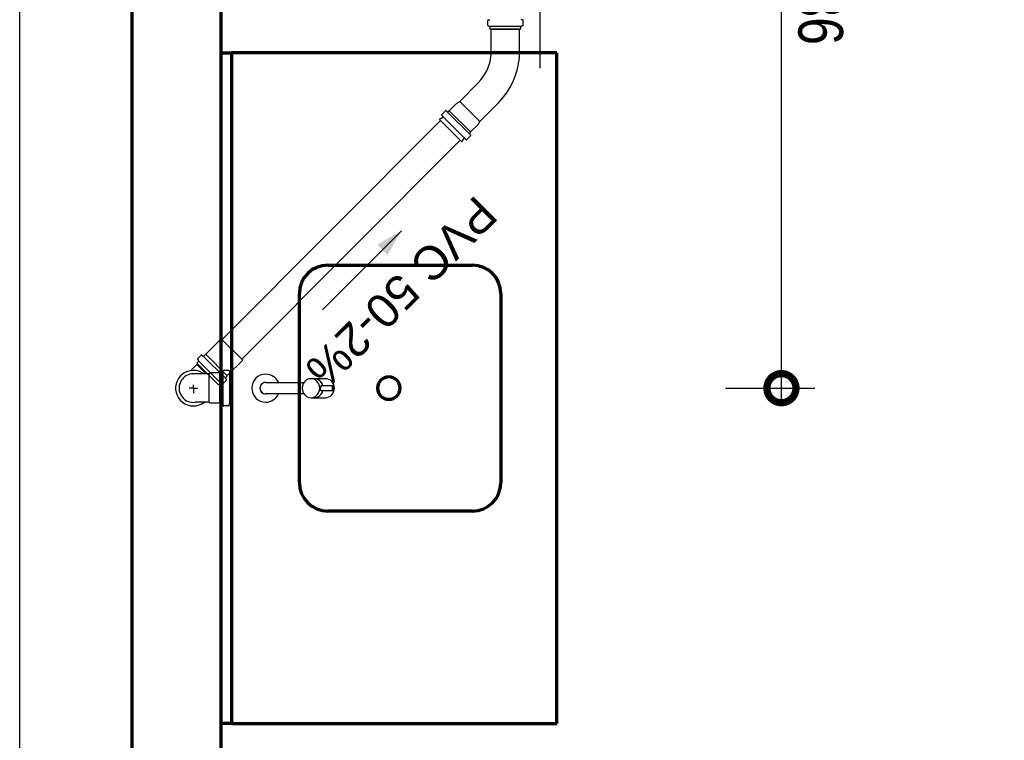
# Model space of a CAD drawing. Header units: millimetres. Extents: x -20654 to 2526, y -8238 to 977.
# Tile 5 of 219: x -10327.63 to -10325.87, y -4122.65 to -4121.36. Entities that reach past the tile are written whole.
import ezdxf

# ---------------------------------------------------------------- set-up
doc = ezdxf.new("R2010")
doc.units = ezdxf.units.MM
doc.linetypes.add('HIDDEN2', pattern=[0.47625, 0.3175, -0.15875])
for name, color, linetype in [('01 CONTORNO_dwg', 252, 'Continuous'), ('G-IMPT', 8, 'Continuous'), ('P-PIPE-IDEN', 7, 'Continuous'), ('Simbolos', 7, 'Continuous'), ('Simbolos_int', 8, 'Continuous'), ('TQ-Condutos', 3, 'Continuous'), ('TQ-Conexões', 7, 'Continuous'), ('TQ-Sentido conduto', 7, 'Continuous')]:
    doc.layers.add(name, color=color, linetype=linetype)
doc.styles.add('Arial_4', font='arial.ttf', dxfattribs={"width": 0.8, "height": 0.07})
doc.styles.add('Arial_5', font='arial.ttf', dxfattribs={"height": 0.0825})

# ---------------------------------------------------------------- blocks, each defined once
blk = doc.blocks.new('Torneira 52_1197C - 1197clnk_3d_dwg-811481-PLANTA')
at = {"layer": 'G-IMPT'}
for p, q in [((-17, -80.8), (-17, -86.7)), ((-17, -87.1), (-17, -106.9)), ((17, -86.7), (17, -80.8)), ((17, -106.9), (17, -87.1)), ((-3.9, -99), (-3.9, -120.3)), ((3.9, -120.3), (3.9, -99))]:
    blk.add_line(p, q, dxfattribs=at)
at = {"layer": 'G-IMPT', "flags": 128}
for points in [[(0, 10.3), (-2.1, 10.1), (-4.1, 9.5), (-5.8, 8.5), (-7.4, 7.2), (-8.7, 5.6), (-9.6, 3.8), (-10.2, 1.8), (-10.3, 0)], [(-10.3, -69), (-10.3, -65.2), (-10.3, -48.2), (-10.3, -33.7), (-10.3, -32.4), (-10.3, -31.1), (-10.3, -29.8), (-10.3, -17), (-10.3, -16), (-10.3, -15), (-10.3, -6.8), (-10.3, -6.2), (-10.3, -1.8), (-10.3, -1.5), (-10.3, 0), (-10.3, 0), (-10.3, 0)], [(10.3, 0), (10.3, 0.3), (10.1, 2.2), (9.4, 4.2), (8.4, 6), (7.1, 7.5), (5.5, 8.8), (3.8, 9.6), (1.5, 10.2), (0, 10.3)], [(10.3, 0), (10.3, 0), (10.3, -0.1), (10.3, -0.2), (10.3, -0.3), (10.3, -0.4), (10.3, -0.6), (10.3, -0.8), (10.3, -1.1), (10.3, -1.4), (10.3, -1.7), (10.3, -2), (10.3, -6.9), (10.3, -7.6), (10.3, -15.4), (10.3, -16.4), (10.3, -17.4), (10.3, -18.4), (10.3, -19.5), (10.3, -20.6), (10.3, -21.7), (10.3, -31.8), (10.3, -33.2), (10.3, -34.5), (10.3, -35.8), (10.3, -37.2), (10.3, -38.6), (10.3, -40), (10.3, -41.4), (10.3, -42.8), (10.3, -44.3), (10.3, -62.1), (10.3, -63.6), (10.3, -65.1), (10.3, -66.6), (10.3, -68.1), (10.3, -69)]]:
    blk.add_lwpolyline(points, dxfattribs=at)
at = {"layer": 'G-IMPT'}
for radius, start, end in [(25, 0, 180), (25, 180, 245.3696), (10.3, 90, 180), (10.3, 180, 183.2482), (10.3, 120, 124.7345), (10.3, 111.7685, 115.8886), (10.3, 83.6496, 99.1291), (10.3, 360, 90), (10.3, 354.6816, 0), (25, 295.0785, 0)]:
    blk.add_arc((0, 0), radius, start, end, dxfattribs=at)
for centre, major_axis, ratio, start_param, end_param in [((0, -80.8), (17, 0), 0.927347, 1.570796, 4.712389), ((0, -80.8), (-17, 0), 0.927347, 1.570796, 4.712389), ((0, -86.7), (17, 0), 0.927347, 3.141593, 4.457832), ((0, -87.1), (17, 0), 0.927347, 3.141593, 4.45775), ((0, -86.7), (-17, 0), 0.927347, 1.825342, 3.141593), ((0, -87.1), (17, 0), 0.927347, 4.967017, 6.283185), ((0, -106.9), (17, 0), 0.927347, 3.141593, 4.712389), ((0, -120.3), (3.95, 0), 0.374204, 1.570796, 4.712389), ((0, -106.9), (-17, 0), 0.927347, 1.570796, 3.141593), ((0, -120.3), (3.95, 0), 0.374204, 4.712389, 7.853982)]:
    blk.add_ellipse(centre, major_axis=major_axis, ratio=ratio, start_param=start_param, end_param=end_param, dxfattribs=at)
for points, knots in [([(-3.9, -99.3), (-3.9, -99.2), (-4, -99), (-3.9, -98.8), (-3.8, -98.6), (-3.5, -98.4), (-3, -98.2), (-2.4, -98.1), (-1.4, -98), (-0.6, -98), (0, -98)], [0.4444444, 0.4444444, 0.4444444, 0.4444444, 0.5138889, 0.5486111, 0.5833333, 0.6527778, 0.7222222, 0.7916667, 0.8611111, 1, 1, 1, 1]), ([(3.9, -99.3), (4, -99.1), (4, -98.8), (3.7, -98.5), (3.5, -98.4), (3.2, -98.3), (3, -98.2), (2.8, -98.2), (2.5, -98.1), (2.3, -98.1), (1.9, -98), (1.2, -98), (0.5, -98), (0, -98)], [0.4444444, 0.4444444, 0.4444444, 0.4444444, 0.5555556, 0.6111111, 0.6666667, 0.6944444, 0.7222222, 0.75, 0.7777778, 0.8055556, 0.8333333, 0.8888889, 1, 1, 1, 1])]:
    blk.add_open_spline(points, degree=3, knots=knots, dxfattribs=at)
blk = doc.blocks.new('Torneira 52_1197C - Torneira 52_1197C-809035-PLANTA')
blk.add_blockref('Torneira 52_1197C - 1197clnk_3d_dwg-811481-PLANTA', (-0.1, 0.6))
blk = doc.blocks.new('terreo')
at = {"layer": '01 CONTORNO_dwg', "lineweight": 70}
for p, q in [((-16937.2, -105.1), (-16937.2, -8945.1)), ((-16777.2, -5225.1), (-16777.2, -2425.1)), ((-16777.2, -3225.1), (-16758.2, -3225.1)), ((-16177.2, -3225.1), (-16758.2, -3225.1)), ((-16758.2, -4425.1), (-16758.2, -3225.1)), ((-16177.2, -4425.1), (-16177.2, -3225.1)), ((-16586.8, -3605.1), (-16328.2, -3605.1)), ((-16637.6, -3994.3), (-16637.6, -3655.9)), ((-16277.4, -3655.9), (-16277.4, -3994.3)), ((-16328.2, -4045.1), (-16586.8, -4045.1)), ((-16758.2, -4425.1), (-16777.2, -4425.1)), ((-16758.2, -4425.1), (-16177.2, -4425.1))]:
    blk.add_line(p, q, dxfattribs=at)
for centre, radius, start, end in [((-16586.8, -3655.9), 50.8, 90, 180), ((-16328.2, -3655.9), 50.8, 0, 90), ((-16477.7, -3825.1), 20, 90, 270), ((-16477.7, -3825.1), 20, 270, 90), ((-16586.8, -3994.3), 50.8, 180, 270), ((-16328.2, -3994.3), 50.8, 270, 0)]:
    blk.add_arc(centre, radius, start, end, dxfattribs=at)
at = {"layer": '01 CONTORNO_dwg', "lineweight": 70, "rotation": 90}
blk.add_blockref('Torneira 52_1197C - Torneira 52_1197C-809035-PLANTA', (-16697.2, -3825.1), dxfattribs=at)
blk = doc.blocks.new('_DotSmall')
at = {"color": 0, "linetype": 'ByBlock', "const_width": 0.5}
blk.add_lwpolyline([(-0.0625, 0, 1), (0.0625, 0, 1)], format="xyb", close=True, dxfattribs=at)

msp = doc.modelspace()

# ---------------------------------------------------------------- hatches: boundary and pattern name
at = {"layer": 'P-PIPE-IDEN'}
msp.add_hatch(color=256, dxfattribs=at).paths.add_polyline_path([(-10326.9468, -4121.7402), (-10326.9901, -4121.7652), (-10326.9718, -4121.7835)])

# ---------------------------------------------------------------- linework, layer by layer
for p, q in [((-10326.2674, -4122.0419), (-10326.2674, -4120.6446)), ((-10326.3674, -4122.0219), (-10326.2074, -4122.0219))]:
    msp.add_line(p, q)
msp.add_lwpolyline([(-10327.0883, -4121.8816), (-10326.9468, -4121.7402)], dxfattribs=at)
at = {"layer": 'Simbolos'}
for p, q in [((-10326.7926, -4121.3727), (-10326.7926, -4121.3639)), ((-10326.7919, -4121.3737), (-10326.7889, -4121.3745)), ((-10326.7917, -4121.3629), (-10326.7891, -4121.3627)), ((-10326.7882, -4121.3798), (-10326.7882, -4121.3754)), ((-10326.7335, -4121.3798), (-10326.7335, -4121.3754)), ((-10326.7298, -4121.3737), (-10326.7327, -4121.3745)), ((-10326.7299, -4121.3629), (-10326.7326, -4121.3627)), ((-10326.729, -4121.3727), (-10326.729, -4121.3639)), ((-10326.7335, -4121.3798), (-10326.7882, -4121.3798)), ((-10326.7863, -4121.4193), (-10326.7864, -4121.3798)), ((-10326.7356, -4121.4192), (-10326.7356, -4121.3797)), ((-10326.8427, -4121.5091), (-10326.8095, -4121.4757)), ((-10326.8615, -4121.5256), (-10326.8481, -4121.5122)), ((-10326.8481, -4121.5122), (-10326.8427, -4121.5091)), ((-10326.8068, -4121.5449), (-10326.7736, -4121.5115)), ((-10326.8749, -4121.5325), (-10326.868, -4121.5256)), ((-10326.8315, -4121.5771), (-10326.8749, -4121.5339)), ((-10326.8232, -4121.5688), (-10326.8666, -4121.5256)), ((-10326.8635, -4121.5273), (-10326.8621, -4121.526)), ((-10326.8621, -4121.526), (-10326.8615, -4121.5256)), ((-10326.8758, -4121.5397), (-10326.8787, -4121.5405)), ((-10326.8783, -4121.542), (-10326.8787, -4121.5405)), ((-10326.8396, -4121.5805), (-10326.8783, -4121.542)), ((-10326.8758, -4121.5397), (-10326.8731, -4121.537)), ((-10326.8233, -4121.5636), (-10326.8099, -4121.5502)), ((-10326.8099, -4121.5502), (-10326.8068, -4121.5449)), ((-10326.825, -4121.5656), (-10326.8236, -4121.5643)), ((-10326.8236, -4121.5643), (-10326.8233, -4121.5636)), ((-10326.8396, -4121.5805), (-10326.8381, -4121.5809)), ((-10326.8373, -4121.578), (-10326.8381, -4121.5809)), ((-10326.8373, -4121.578), (-10326.8347, -4121.5754)), ((-10326.8301, -4121.5771), (-10326.8232, -4121.5702)), ((-10327.2966, -4121.9611), (-10327.2691, -4121.9334)), ((-10327.313, -4121.9772), (-10327.3099, -4121.9741)), ((-10327.3113, -4121.9702), (-10327.3097, -4121.9729)), ((-10327.3111, -4121.969), (-10327.3049, -4121.9628)), ((-10327.3036, -4121.9627), (-10327.3016, -4121.9644)), ((-10327.3002, -4121.9644), (-10327.2969, -4121.9611)), ((-10327.2969, -4121.9611), (-10327.2966, -4121.9611)), ((-10327.2582, -4121.9994), (-10327.2306, -4121.9717)), ((-10327.3233, -4121.9904), (-10327.3126, -4121.9797)), ((-10327.2742, -4122.0158), (-10327.313, -4121.9772)), ((-10327.2658, -4121.9909), (-10327.266, -4121.9935)), ((-10327.256, -4121.99), (-10327.2648, -4121.99)), ((-10327.2551, -4121.9907), (-10327.2543, -4121.9937)), ((-10327.2905, -4121.9965), (-10327.3158, -4121.9965)), ((-10327.2887, -4121.9947), (-10327.2905, -4121.9965)), ((-10327.2719, -4121.9946), (-10327.2887, -4121.9947)), ((-10327.2717, -4121.9944), (-10327.2719, -4121.9946)), ((-10327.267, -4121.9944), (-10327.2717, -4121.9944)), ((-10327.2661, -4122.0139), (-10327.2599, -4122.0077)), ((-10327.2615, -4122.003), (-10327.2582, -4121.9997)), ((-10327.2598, -4122.0063), (-10327.2615, -4122.0043)), ((-10327.2582, -4121.9997), (-10327.2582, -4121.9994)), ((-10327.2489, -4121.9944), (-10327.2533, -4121.9944)), ((-10327.2489, -4121.9944), (-10327.2488, -4122.0491)), ((-10327.2742, -4122.0158), (-10327.2711, -4122.0127)), ((-10327.2673, -4122.0141), (-10327.2699, -4122.0125)), ((-10327.2904, -4122.0472), (-10327.3157, -4122.0472)), ((-10327.2886, -4122.049), (-10327.2904, -4122.0472)), ((-10327.2718, -4122.0489), (-10327.2886, -4122.049)), ((-10327.2716, -4122.0491), (-10327.2718, -4122.0489)), ((-10327.2669, -4122.0491), (-10327.2716, -4122.0491)), ((-10327.2657, -4122.0527), (-10327.2659, -4122.05)), ((-10327.2559, -4122.0536), (-10327.2647, -4122.0536)), ((-10327.2549, -4122.0528), (-10327.2542, -4122.0498)), ((-10327.2488, -4122.0491), (-10327.2532, -4122.0491))]:
    msp.add_line(p, q, dxfattribs=at)
for points in [[(-10326.7917, -4121.3629), (-10326.7919, -4121.363), (-10326.792, -4121.363), (-10326.7922, -4121.3631), (-10326.7923, -4121.3632), (-10326.7924, -4121.3633), (-10326.7925, -4121.3635), (-10326.7926, -4121.3636), (-10326.7926, -4121.3638), (-10326.7926, -4121.3639)], [(-10326.7926, -4121.3727), (-10326.7926, -4121.3728), (-10326.7926, -4121.373), (-10326.7925, -4121.3731), (-10326.7925, -4121.3732), (-10326.7924, -4121.3734), (-10326.7923, -4121.3735), (-10326.7922, -4121.3736), (-10326.792, -4121.3736), (-10326.7919, -4121.3737)], [(-10326.7882, -4121.3754), (-10326.7882, -4121.3753), (-10326.7882, -4121.3751), (-10326.7883, -4121.375), (-10326.7884, -4121.3749), (-10326.7884, -4121.3748), (-10326.7885, -4121.3747), (-10326.7887, -4121.3746), (-10326.7888, -4121.3745), (-10326.7889, -4121.3745)], [(-10326.7327, -4121.3745), (-10326.7329, -4121.3745), (-10326.733, -4121.3746), (-10326.7331, -4121.3747), (-10326.7332, -4121.3748), (-10326.7333, -4121.3749), (-10326.7334, -4121.375), (-10326.7334, -4121.3751), (-10326.7335, -4121.3753), (-10326.7335, -4121.3754)], [(-10326.729, -4121.3639), (-10326.7291, -4121.3638), (-10326.7291, -4121.3636), (-10326.7292, -4121.3635), (-10326.7292, -4121.3633), (-10326.7294, -4121.3632), (-10326.7295, -4121.3631), (-10326.7296, -4121.363), (-10326.7298, -4121.363), (-10326.73, -4121.3629)], [(-10326.7298, -4121.3737), (-10326.7296, -4121.3736), (-10326.7295, -4121.3736), (-10326.7294, -4121.3735), (-10326.7293, -4121.3734), (-10326.7292, -4121.3732), (-10326.7291, -4121.3731), (-10326.7291, -4121.373), (-10326.729, -4121.3728), (-10326.729, -4121.3727)], [(-10326.8095, -4121.4757), (-10326.8048, -4121.4706), (-10326.8006, -4121.465), (-10326.7969, -4121.4592), (-10326.7937, -4121.453), (-10326.791, -4121.4466), (-10326.7889, -4121.44), (-10326.7875, -4121.4332), (-10326.7866, -4121.4263), (-10326.7863, -4121.4193)], [(-10326.7736, -4121.5115), (-10326.7659, -4121.5031), (-10326.759, -4121.494), (-10326.7529, -4121.4844), (-10326.7477, -4121.4743), (-10326.7433, -4121.4638), (-10326.7399, -4121.453), (-10326.7375, -4121.4419), (-10326.736, -4121.4306), (-10326.7356, -4121.4192)], [(-10326.8749, -4121.5325), (-10326.8749, -4121.5325), (-10326.875, -4121.5326), (-10326.875, -4121.5327), (-10326.8751, -4121.5328), (-10326.8751, -4121.5328), (-10326.8751, -4121.5329), (-10326.8751, -4121.533), (-10326.8752, -4121.5331), (-10326.8752, -4121.5332), (-10326.8752, -4121.5333), (-10326.8751, -4121.5334), (-10326.8751, -4121.5334), (-10326.8751, -4121.5335), (-10326.8751, -4121.5336), (-10326.875, -4121.5337), (-10326.875, -4121.5338), (-10326.8749, -4121.5338), (-10326.8749, -4121.5339)], [(-10326.8666, -4121.5256), (-10326.8667, -4121.5255), (-10326.8667, -4121.5255), (-10326.8668, -4121.5254), (-10326.8669, -4121.5254), (-10326.867, -4121.5254), (-10326.8671, -4121.5253), (-10326.8671, -4121.5253), (-10326.8672, -4121.5253), (-10326.8673, -4121.5253), (-10326.8674, -4121.5253), (-10326.8675, -4121.5253), (-10326.8676, -4121.5253), (-10326.8677, -4121.5254), (-10326.8677, -4121.5254), (-10326.8678, -4121.5254), (-10326.8679, -4121.5255), (-10326.868, -4121.5255), (-10326.868, -4121.5256)], [(-10326.8649, -4121.5273), (-10326.8648, -4121.5274), (-10326.8647, -4121.5274), (-10326.8647, -4121.5275), (-10326.8646, -4121.5275), (-10326.8645, -4121.5276), (-10326.8644, -4121.5276), (-10326.8643, -4121.5276), (-10326.8642, -4121.5276), (-10326.8642, -4121.5276), (-10326.8641, -4121.5276), (-10326.864, -4121.5276), (-10326.8639, -4121.5276), (-10326.8638, -4121.5276), (-10326.8637, -4121.5275), (-10326.8637, -4121.5275), (-10326.8636, -4121.5274), (-10326.8635, -4121.5274), (-10326.8635, -4121.5273)], [(-10326.8731, -4121.537), (-10326.873, -4121.5369), (-10326.8729, -4121.5367), (-10326.8729, -4121.5366), (-10326.8728, -4121.5364), (-10326.8728, -4121.5362), (-10326.8729, -4121.5361), (-10326.8729, -4121.5359), (-10326.873, -4121.5358), (-10326.8731, -4121.5356)], [(-10326.825, -4121.5656), (-10326.8251, -4121.5658), (-10326.8252, -4121.5659), (-10326.8252, -4121.5661), (-10326.8253, -4121.5663), (-10326.8253, -4121.5664), (-10326.8252, -4121.5666), (-10326.8252, -4121.5668), (-10326.8251, -4121.5669), (-10326.825, -4121.5671)], [(-10326.8232, -4121.5702), (-10326.8231, -4121.5701), (-10326.823, -4121.5699), (-10326.823, -4121.5698), (-10326.823, -4121.5696), (-10326.823, -4121.5694), (-10326.823, -4121.5692), (-10326.823, -4121.5691), (-10326.8231, -4121.5689), (-10326.8232, -4121.5688)], [(-10326.8332, -4121.5754), (-10326.8334, -4121.5752), (-10326.8335, -4121.5752), (-10326.8337, -4121.5751), (-10326.8339, -4121.5751), (-10326.834, -4121.5751), (-10326.8342, -4121.5751), (-10326.8344, -4121.5752), (-10326.8345, -4121.5752), (-10326.8347, -4121.5754)], [(-10326.8315, -4121.5771), (-10326.8314, -4121.5771), (-10326.8314, -4121.5772), (-10326.8313, -4121.5772), (-10326.8312, -4121.5773), (-10326.8311, -4121.5773), (-10326.8311, -4121.5773), (-10326.831, -4121.5774), (-10326.8309, -4121.5774), (-10326.8308, -4121.5774), (-10326.8307, -4121.5774), (-10326.8306, -4121.5774), (-10326.8305, -4121.5773), (-10326.8305, -4121.5773), (-10326.8304, -4121.5773), (-10326.8303, -4121.5772), (-10326.8302, -4121.5772), (-10326.8302, -4121.5771), (-10326.8301, -4121.5771)], [(-10327.3111, -4121.969), (-10327.3112, -4121.9691), (-10327.3113, -4121.9693), (-10327.3114, -4121.9694), (-10327.3114, -4121.9695), (-10327.3114, -4121.9697), (-10327.3114, -4121.9698), (-10327.3114, -4121.97), (-10327.3113, -4121.9701), (-10327.3113, -4121.9702)], [(-10327.3099, -4121.9741), (-10327.3098, -4121.974), (-10327.3097, -4121.9739), (-10327.3097, -4121.9737), (-10327.3096, -4121.9736), (-10327.3096, -4121.9734), (-10327.3096, -4121.9733), (-10327.3096, -4121.9732), (-10327.3097, -4121.973), (-10327.3097, -4121.9729)], [(-10327.3036, -4121.9627), (-10327.3037, -4121.9627), (-10327.3039, -4121.9626), (-10327.304, -4121.9625), (-10327.3042, -4121.9625), (-10327.3044, -4121.9625), (-10327.3045, -4121.9626), (-10327.3047, -4121.9626), (-10327.3048, -4121.9627), (-10327.3049, -4121.9628)], [(-10327.3016, -4121.9644), (-10327.3014, -4121.9645), (-10327.3013, -4121.9646), (-10327.3011, -4121.9646), (-10327.301, -4121.9647), (-10327.3008, -4121.9647), (-10327.3006, -4121.9646), (-10327.3005, -4121.9646), (-10327.3003, -4121.9645), (-10327.3002, -4121.9644)], [(-10327.2648, -4121.99), (-10327.265, -4121.99), (-10327.2651, -4121.99), (-10327.2653, -4121.9901), (-10327.2654, -4121.9902), (-10327.2655, -4121.9903), (-10327.2656, -4121.9904), (-10327.2657, -4121.9906), (-10327.2658, -4121.9907), (-10327.2658, -4121.9909)], [(-10327.2551, -4121.9907), (-10327.2551, -4121.9906), (-10327.2552, -4121.9904), (-10327.2553, -4121.9903), (-10327.2554, -4121.9902), (-10327.2555, -4121.9901), (-10327.2556, -4121.99), (-10327.2558, -4121.99), (-10327.2559, -4121.99), (-10327.256, -4121.99)], [(-10327.3158, -4121.9965), (-10327.319, -4121.9963), (-10327.3222, -4121.9965), (-10327.3253, -4121.9971), (-10327.3284, -4121.9981), (-10327.3313, -4121.9995), (-10327.334, -4122.0012), (-10327.3364, -4122.0033), (-10327.3386, -4122.0056), (-10327.3405, -4122.0082), (-10327.342, -4122.011), (-10327.3432, -4122.014), (-10327.344, -4122.0171), (-10327.3444, -4122.0203), (-10327.3444, -4122.0235), (-10327.344, -4122.0267), (-10327.3432, -4122.0298), (-10327.342, -4122.0328), (-10327.3404, -4122.0356), (-10327.3386, -4122.0382), (-10327.3364, -4122.0405), (-10327.3339, -4122.0426), (-10327.3312, -4122.0443), (-10327.3283, -4122.0456), (-10327.3252, -4122.0466), (-10327.3221, -4122.0472), (-10327.3189, -4122.0474), (-10327.3157, -4122.0472)], [(-10327.267, -4121.9944), (-10327.2669, -4121.9944), (-10327.2667, -4121.9944), (-10327.2665, -4121.9943), (-10327.2664, -4121.9942), (-10327.2663, -4121.9941), (-10327.2662, -4121.994), (-10327.2661, -4121.9938), (-10327.2661, -4121.9937), (-10327.266, -4121.9935)], [(-10327.2615, -4122.003), (-10327.2616, -4122.0031), (-10327.2617, -4122.0032), (-10327.2617, -4122.0034), (-10327.2617, -4122.0036), (-10327.2618, -4122.0037), (-10327.2617, -4122.0039), (-10327.2617, -4122.004), (-10327.2616, -4122.0042), (-10327.2615, -4122.0043)], [(-10327.2599, -4122.0077), (-10327.2598, -4122.0076), (-10327.2597, -4122.0074), (-10327.2596, -4122.0073), (-10327.2596, -4122.0071), (-10327.2596, -4122.0069), (-10327.2596, -4122.0068), (-10327.2597, -4122.0066), (-10327.2597, -4122.0065), (-10327.2598, -4122.0063)], [(-10327.2543, -4121.9937), (-10327.2542, -4121.9938), (-10327.2541, -4121.9939), (-10327.2541, -4121.994), (-10327.254, -4121.9941), (-10327.2538, -4121.9942), (-10327.2537, -4121.9943), (-10327.2536, -4121.9944), (-10327.2534, -4121.9944), (-10327.2533, -4121.9944)], [(-10327.2699, -4122.0125), (-10327.2701, -4122.0125), (-10327.2702, -4122.0124), (-10327.2704, -4122.0124), (-10327.2705, -4122.0124), (-10327.2706, -4122.0124), (-10327.2708, -4122.0125), (-10327.2709, -4122.0125), (-10327.271, -4122.0126), (-10327.2711, -4122.0127)], [(-10327.2673, -4122.0141), (-10327.2671, -4122.0141), (-10327.267, -4122.0142), (-10327.2669, -4122.0142), (-10327.2667, -4122.0142), (-10327.2666, -4122.0142), (-10327.2664, -4122.0141), (-10327.2663, -4122.0141), (-10327.2662, -4122.014), (-10327.2661, -4122.0139)], [(-10327.2659, -4122.05), (-10327.2659, -4122.0499), (-10327.266, -4122.0497), (-10327.2661, -4122.0496), (-10327.2662, -4122.0494), (-10327.2663, -4122.0493), (-10327.2664, -4122.0492), (-10327.2666, -4122.0492), (-10327.2667, -4122.0491), (-10327.2669, -4122.0491)], [(-10327.2657, -4122.0527), (-10327.2656, -4122.0528), (-10327.2656, -4122.053), (-10327.2655, -4122.0531), (-10327.2654, -4122.0533), (-10327.2653, -4122.0534), (-10327.2651, -4122.0535), (-10327.265, -4122.0535), (-10327.2648, -4122.0536), (-10327.2647, -4122.0536)], [(-10327.2559, -4122.0536), (-10327.2558, -4122.0535), (-10327.2556, -4122.0535), (-10327.2555, -4122.0535), (-10327.2554, -4122.0534), (-10327.2553, -4122.0533), (-10327.2551, -4122.0532), (-10327.2551, -4122.0531), (-10327.255, -4122.0529), (-10327.2549, -4122.0528)], [(-10327.2532, -4122.0491), (-10327.2533, -4122.0491), (-10327.2535, -4122.0491), (-10327.2536, -4122.0492), (-10327.2537, -4122.0493), (-10327.2539, -4122.0493), (-10327.254, -4122.0495), (-10327.254, -4122.0496), (-10327.2541, -4122.0497), (-10327.2542, -4122.0498)]]:
    msp.add_lwpolyline(points, dxfattribs=at)
at = {"layer": 'Simbolos_int'}
for p, q in [((-10326.7335, -4121.3747), (-10326.7882, -4121.3747)), ((-10326.7864, -4121.3798), (-10326.7356, -4121.3797)), ((-10326.8068, -4121.5449), (-10326.8427, -4121.5091)), ((-10326.8233, -4121.5636), (-10326.8615, -4121.5256)), ((-10327.2306, -4121.9717), (-10327.2691, -4121.9334)), ((-10327.2706, -4122.0122), (-10327.3094, -4121.9735)), ((-10327.2621, -4122.0036), (-10327.3009, -4121.965)), ((-10327.2582, -4121.9997), (-10327.2969, -4121.9611)), ((-10327.2958, -4121.9965), (-10327.3126, -4121.9797)), ((-10327.2904, -4122.0472), (-10327.2905, -4121.9965)), ((-10327.2716, -4122.0491), (-10327.2717, -4121.9944)), ((-10327.2661, -4121.9944), (-10327.266, -4122.0491)), ((-10327.2541, -4121.9944), (-10327.254, -4122.0491)), ((-10327.3189, -4122.0219), (-10327.3264, -4122.0219)), ((-10327.3189, -4122.0219), (-10327.3189, -4122.0157)), ((-10327.3189, -4122.0219), (-10327.3189, -4122.0308)), ((-10327.3189, -4122.0219), (-10327.3117, -4122.0219))]:
    msp.add_line(p, q, dxfattribs=at)
msp.add_lwpolyline([(-10327.2997, -4121.9965), (-10327.3042, -4121.9937), (-10327.309, -4121.9917), (-10327.314, -4121.9904), (-10327.3193, -4121.9901), (-10327.3244, -4121.9906), (-10327.3295, -4121.9919), (-10327.3343, -4121.994), (-10327.3386, -4121.9969), (-10327.3424, -4122.0005), (-10327.3456, -4122.0046), (-10327.3481, -4122.0092), (-10327.3497, -4122.0142), (-10327.3506, -4122.0193), (-10327.3506, -4122.0245), (-10327.3497, -4122.0297), (-10327.348, -4122.0346), (-10327.3455, -4122.0392), (-10327.3423, -4122.0434), (-10327.3385, -4122.0469), (-10327.3342, -4122.0498), (-10327.3294, -4122.0519), (-10327.3243, -4122.0532), (-10327.3191, -4122.0537), (-10327.3139, -4122.0533), (-10327.3088, -4122.052), (-10327.304, -4122.05), (-10327.2996, -4122.0472)], dxfattribs=at)
at = {"layer": 'TQ-Condutos'}
for p, q in [((-10327.2676, -4121.9349), (-10326.8766, -4121.5425)), ((-10327.2321, -4121.9702), (-10326.8412, -4121.5778))]:
    msp.add_line(p, q, dxfattribs=at)
at = {"layer": 'TQ-Conexões', "color": 244, "linetype": 'HIDDEN2', "ltscale": 8, "true_color": 0x991b1e}
msp.add_lwpolyline([(-10327.6294, -4116.144), (-10324.1354, -4116.144), (-10324.1354, -4123.8491), (-10327.6294, -4123.8491)], close=True, dxfattribs=at)
at = {"layer": 'TQ-Sentido conduto'}
msp.add_lwpolyline([(-10326.6987, -4121.4496), (-10326.6987, -4121.2496)], dxfattribs=at)

# ---------------------------------------------------------------- block references
at = {"xscale": 0.104, "yscale": 0.104, "zscale": 0.104, "rotation": 270}
msp.add_blockref('_DotSmall', (-10326.2674, -4122.0219), dxfattribs=at)
at = {"layer": '01 CONTORNO_dwg', "xscale": 0.001, "yscale": 0.001, "zscale": 0.001}
msp.add_blockref('terreo', (-10310.4917, -4118.1967), dxfattribs=at)

# ---------------------------------------------------------------- texts
at = {"layer": 'P-PIPE-IDEN', "insert": (-10326.7709, -4121.7166), "char_height": 0.06, "width": 0.491911, "attachment_point": 1, "rotation": 225, "style": 'Arial_5'}
msp.add_mtext('PVC 50-2%', dxfattribs=at)

# ---------------------------------------------------------------- next in the draw order: texts
at = {"ltscale": 2, "insert": (-10326.1978, -4121.3334), "char_height": 0.08, "attachment_point": 5, "rotation": 270, "style": 'Arial_4', "bg_fill": 3, "box_fill_scale": 1.1, "bg_fill_color": 256, "bg_fill_true_color": 13158600, "bg_fill_transparency": 0}
msp.add_mtext('\\A1;136', dxfattribs=at)

doc.saveas('drawing.dxf')
